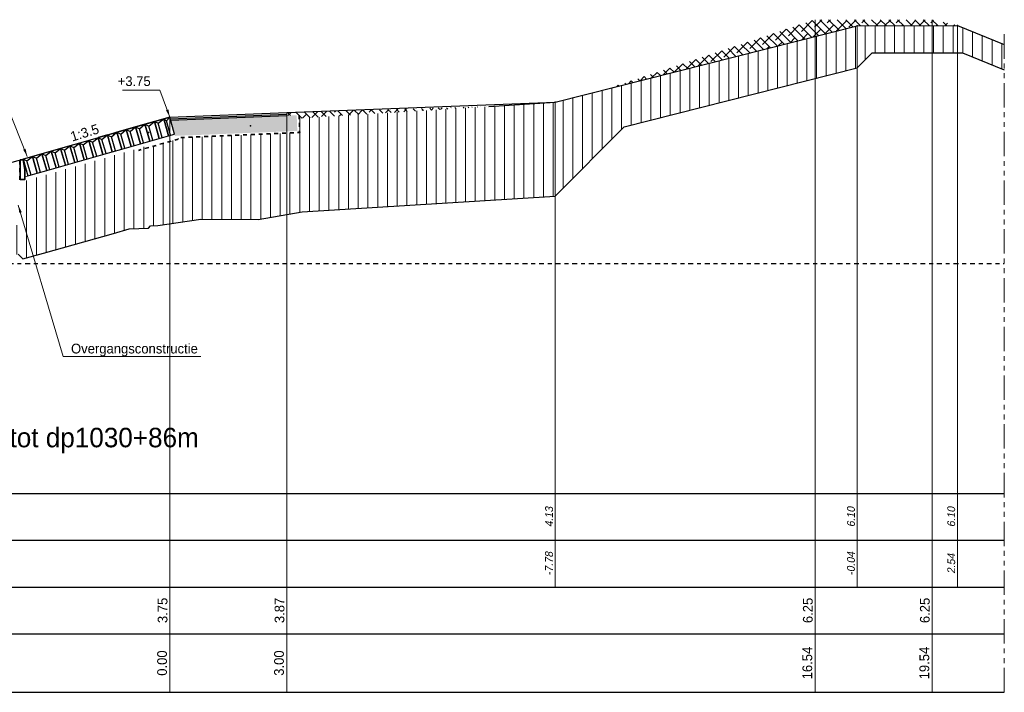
# Model space of a CAD drawing. Header units: metres. Extents: x -638 to 4513, y 95 to 2304.
# Tile 16 of 23: x 330 to 355, y 100 to 117. Entities that reach past the tile are written whole.
import ezdxf
from ezdxf.enums import TextEntityAlignment as Align

# ---------------------------------------------------------------- set-up
doc = ezdxf.new("R2010")
doc.units = ezdxf.units.M
doc.header["$LTSCALE"] = 0.1
for name, pattern in [('geotextiel', [0.2, -0.1, 0.1]), ('NAP', [20, 12.5, -2.5, 2.5, -2.5]), ('PHANTOM', [2.5, 1.25, -0.25, 0.25, -0.25, 0.25, -0.25])]:
    doc.linetypes.add(name, pattern=pattern)
for name, color, linetype in [('BS-KANT-VERHARDING', 1, 'Continuous'), ('BS-KRUINLIJN', 1, 'Continuous'), ('BS-SCHEIDINGSLIJN-TALUDBEKL', 255, 'Continuous'), ('BS-TUSSENBERM', 1, 'Continuous'), ('DP-BS-profiel', 9, 'Continuous'), ('DP-Matenbalk', 1, 'Continuous'), ('DP-Matenbalk_bestaandehoogten', 6, 'Continuous'), ('DP-Matenbalk_nwhoogten', 7, 'Continuous')]:
    doc.layers.add(name, color=color, linetype=linetype)
for name, color, linetype, lineweight in [('DP-Afbreeklijn', 6, 'PHANTOM', 20), ('DP-BS-arcering_klei', 253, 'Continuous', 0), ('DP-BS-Matenbalk_verlenglijnen', 253, 'Continuous', 0), ('DP-NAP-lijn', 6, 'NAP', 25), ('DP-NW-arcering_betonzuilen', 9, 'Continuous', 25), ('DP-NW-arcering_fosforslakken', 9, 'Continuous', 5), ('DP-NW-arcering_klei', 1, 'Continuous', 18), ('DP-NW-geotextiel', 3, 'geotextiel', 35), ('DP-NW-Maatvoering', 7, 'Continuous', 35), ('DP-NW-Matenbalk_verlenglijnen', 135, 'Continuous', 0), ('DP-NW-Teenschot', 2, 'Continuous', 25), ('DP-Uitvullaag', 1, 'Uitvullaag', 18), ('DP-waterlijn', 1, 'Continuous', 13), ('DP-Waterlijn_tekst', 7, 'Continuous', 35), ('maatvoering-lin', 7, 'Continuous', 20), ('TL-5.0mm Tekst', 4, 'Continuous', 50)]:
    doc.layers.add(name, color=color, linetype=linetype, lineweight=lineweight)
doc.styles.add('dp-besthgt', font='StagCAD.ttf', dxfattribs={"oblique": 10, "height": 0.2})
doc.styles.add('dp-nwhgt', font='StagCAD.ttf', dxfattribs={"height": 0.25})
doc.styles.add('StagCAD', font='StagCAD.ttf')
doc.linetypes.add('Uitvullaag', pattern='A,0,-0.005,[191,UITVULLAAG.shx,S=0.007,R=0,X=0,Y=0],-0.5', length=0.505)
doc.dimstyles.new('leader 1_100', dxfattribs={"dimscale": 0.1, "dimtxt": 2.5, "dimasz": 2, "dimexe": 0, "dimexo": 0, "dimgap": 1, "dimtad": 1, "dimrnd": 0.001, "dimzin": 1, "dimdsep": 46, "dimtxsty": 'StagCAD', "dimblk": 'RAD_PIJL', "dimcen": 0.09, "dimse1": 1, "dimse2": 1, "dimclrd": 1, "dimclre": 1, "dimclrt": 7, "dimazin": 0, "dimtfac": 1, "dimtix": 1, "dimtmove": 0, "dimatfit": 0, "dimfxl": 1, "dimtvp": 0.83, "dimtolj": 1, "dimtzin": 0, "dimlwd": 15, "dimarcsym": 0})

# ---------------------------------------------------------------- blocks, each defined once
blk = doc.blocks.new('*U52')
at = {"layer": 'DP-NAP-lijn'}
blk.add_line((0, 0), (552.76, 0), dxfattribs=at)
at = {"layer": 'DP-waterlijn'}
for p, q in [((0, 18), (268.9, 18)), ((3.38, 17.3), (5.63, 17.3)), ((4.71, 16.6), (6.95, 16.6)), ((6.33, 17.3), (11.56, 17.3)), ((8.57, 15.9), (6.38, 15.9)), ((8.25, 16.6), (12.51, 16.6)), ((9.6, 15.2), (12.74, 15.2)), ((15.31, 15.9), (10.04, 15.9)), ((12.73, 17.3), (19.08, 17.3)), ((13.84, 16.6), (17.21, 16.6))]:
    blk.add_line(p, q, dxfattribs=at)
at = {"layer": 'DP-NAP-lijn', "style": 'StagCAD'}
blk.add_text('NAP', height=2.5, dxfattribs=at).set_placement((0, 1))
blk.add_attdef('NAPLIJN', (6.25, 1), '', height=2.5, dxfattribs=at)
at = {"layer": 'DP-Waterlijn_tekst', "style": 'StagCAD'}
blk.add_attdef('WP', text='', height=2.5, dxfattribs=at).set_placement((11.17, 18), align=Align.BOTTOM_CENTER)
blk = doc.blocks.new('RAD_PIJL')
at = {"color": 1, "linetype": 'Continuous'}
blk.add_solid([(-2.83, -0.75), (-2.83, 0.75), (0, 0)], dxfattribs=at)
blk = doc.blocks.new('BTZL-45-25')
blk.add_line((0.083, 0), (0.083, 0.38))
blk.add_lwpolyline([(0, 0), (0.25, 0), (0.25, 0.45), (0, 0.45)], close=True)
blk.add_lwpolyline([(0, 0.45), (0.083, 0.38), (0.25, 0.45)])

msp = doc.modelspace()

# ---------------------------------------------------------------- hatches: boundary and pattern name
at = {"layer": 'DP-BS-arcering_klei'}
h = msp.add_hatch(dxfattribs=at)
h.set_pattern_fill('_U', color=251, scale=0.25, angle=90, style=0, pattern_type=0)
h.set_pattern_definition([(90, (-1036.12134, 79.0889), (-0.25, -1e-16), [])])
h.paths.add_polyline_path([(314.703, 108.721), (314.302, 108.608), (314.302, 108.54), (314.227, 108.54), (314.227, 107.64), (314.187, 107.44), (314.177, 107.44), (314.177, 106.599), (314.703, 106.747)])
h.paths.add_polyline_path([(314.938, 108.787), (314.703, 108.721), (314.703, 106.747), (314.938, 106.813)])
h.paths.add_polyline_path([(315.915, 109.062), (314.938, 108.787), (314.938, 106.813), (315.915, 107.088)])
h.paths.add_polyline_path([(316.209, 109.145), (315.915, 109.062), (315.915, 107.088), (316.209, 107.171)])
h.paths.add_polyline_path([(318.759, 109.659), (316.314, 109.175), (316.209, 109.145), (316.209, 107.171), (316.757, 107.325), (318.759, 107.722)])
h.paths.add_polyline_path([(318.837, 109.675), (318.759, 109.659), (318.759, 107.722), (318.837, 107.738)])
h.paths.add_polyline_path([(324.906, 109.655), (324.906, 110.67), (321.926, 110.67), (318.935, 109.745), (318.837, 109.726), (318.837, 107.738), (319.177, 107.907), (319.389, 107.949)])
h.paths.add_polyline_path([(324.906, 111.591), (321.926, 110.67), (324.906, 110.67)])
h.paths.add_polyline_path([(328.661, 112.66), (325.074, 111.693), (325.115, 111.55), (324.999, 111.517), (324.972, 111.612), (324.906, 111.591), (324.906, 110.67), (328.661, 110.67)])
h.paths.add_polyline_path([(329.626, 111.662), (329.626, 112.882), (328.771, 112.638), (328.757, 112.686), (328.661, 112.66), (328.661, 110.67), (328.771, 110.67), (329.661, 110.91), (329.661, 111.508), (329.657, 111.508)])
h.paths.add_polyline_path([(332.106, 111.441), (332.106, 113.435), (329.704, 112.749), (329.704, 112.71), (329.696, 111.662), (329.667, 111.508), (329.661, 111.508), (329.661, 110.91), (329.784, 110.788), (330.31, 110.93)])
h.paths.add_polyline_path([(333.006, 113.692), (332.106, 113.435), (332.106, 111.441), (332.503, 111.554), (333.006, 111.577)])
h.paths.add_polyline_path([(333.55, 113.796), (333.006, 113.641), (333.006, 111.577), (333.058, 111.63), (333.24, 111.638), (333.55, 111.685)])
h.paths.add_polyline_path([(334.171, 113.91), (333.749, 113.893), (333.76, 113.856), (333.55, 113.796), (333.55, 111.685), (334.171, 111.778)])
h.paths.add_polyline_path([(335.616, 113.968), (334.171, 113.91), (334.171, 111.778), (334.345, 111.805), (335.616, 111.799)])
h.paths.add_polyline_path([(336.548, 114.005), (335.616, 113.968), (335.616, 111.799), (335.812, 111.798), (336.548, 111.923)])
h.paths.add_polyline_path([(336.666, 114.01), (336.548, 114.005), (336.548, 111.923), (336.666, 111.943)])
h.paths.add_polyline_path([(343.431, 114.802), (341.729, 114.695), (336.87, 114.391), (336.879, 114.025), (336.666, 114.01), (336.666, 111.943), (336.943, 111.99), (343.431, 112.398)])
h.paths.add_polyline_path([(345.201, 114.168), (350.092, 115.409), (350.092, 116.492), (343.431, 114.802), (343.431, 112.398)])
h.paths.add_polyline_path([(351.171, 116.766), (350.092, 116.492), (350.092, 115.409), (351.171, 115.683)])
h.paths.add_polyline_path([(351.211, 116.766), (351.171, 116.766), (351.171, 115.683), (351.211, 115.723)])
h.paths.add_polyline_path([(353.092, 116.77), (351.211, 116.766), (351.211, 115.723), (351.555, 116.067), (353.092, 116.07)])
h.paths.add_polyline_path([(353.742, 116.772), (353.092, 116.77), (353.092, 116.07), (353.742, 116.072)])
h.paths.add_polyline_path([(353.742, 116.772), (353.742, 116.072), (353.869, 116.072), (354.942, 115.634), (354.942, 116.282)])
at = {"layer": 'DP-NW-arcering_fosforslakken'}
h = msp.add_hatch(dxfattribs=at)
h.set_pattern_fill('FOSFORSLAKKEN', color=9, scale=0.5, style=0, pattern_type=2)
h.set_pattern_definition([(90, (334.06765, 114.11543), (-0.5, 3e-17), [0.075, -0.425]), (90, (334.06765, 114.04043), (-0.5, 3e-17), [0.025, -0.475]), (17.5256, (333.726147, 113.96943), (1.49999976, 0.50000014), [0.069737, -9.892692]), (45, (333.72215, 113.96543), (0.5, 1), [0.00566, -0.70145]), (53.82038, (334.043147, 113.94043), (9.499999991, 12.999999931), [0.041503, -41.461509]), (26.565, (333.81765, 114.06543), (0.5, 0.5), [0.0559, -1.06213]), (63.435, (333.91765, 114.19043), (0.5, 1.5), [0.0559, -1.06213]), (26.565, (333.86765, 114.16543), (0.5, 0.5), [0.0559, -1.06213]), (0, (333.86765, 114.16543), (0, 0.5), [0.05, -0.45]), (135, (333.94265, 114.14043), (0.5, -1), [0.035355, -0.67175]), (90, (333.94265, 114.14043), (-0.5, 3e-17), [0.025, -0.475]), (45, (333.94265, 114.16543), (0.5, 1), [0.035355, -0.67175]), (0, (333.96765, 114.19043), (0, 0.5), [0.05, -0.45]), (153.435, (334.01765, 114.19043), (0.5, -0.5), [0.0559, -1.06213]), (116.565, (333.96765, 114.21543), (0.5, -1.5), [0.0559, -1.06213]), (90, (333.94265, 114.26543), (-0.5, 3e-17), [0.025, -0.475]), (116.565, (333.94265, 114.29043), (0.5, -1.5), [0.0559, -1.06213]), (153.435, (333.91765, 114.34043), (0.5, -0.5), [0.0559, -1.06213]), (0, (333.84265, 114.36543), (0, 0.5), [0.025, -0.475]), (114.372365, (333.686647, 114.3499302), (26.4999997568, -58.4999998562), [0.099354, -99.2548105]), (84.94831, (333.686647, 114.3499302), (1.500000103, 17.000000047), [0.090853, -90.76205]), (90, (333.94265, 114.11543), (-0.5, 3e-17), [0.025, -0.475]), (90, (333.94265, 114.24043), (-0.5, 3e-17), [0.025, -0.475]), (63.435, (333.94265, 114.26543), (0.5, 1.5), [0.0559, -1.06213]), (26.565, (333.96765, 114.31543), (0.5, 0.5), [0.0559, -1.06213]), (0, (333.89265, 114.09043), (0, 0.5), [0.025, -0.475]), (45, (333.91765, 114.09043), (0.5, 1), [0.035355, -0.67175]), (135, (333.96765, 114.09043), (0.5, -1), [0.035355, -0.67175]), (0, (333.96765, 114.09043), (0, 0.5), [0.05, -0.45]), (45, (333.96765, 114.04043), (0.5, 1), [0.07071, -0.636396]), (135, (333.96765, 114.04043), (0.5, -1), [0.035355, -0.67175]), (153.435, (333.94265, 114.06543), (0.5, -0.5), [0.0559, -1.06213]), (0, (333.86765, 114.09043), (0, 0.5), [0.025, -0.475]), (135, (333.86765, 114.09043), (0.5, -1), [0.035355, -0.67175]), (90, (333.84265, 114.11543), (-0.5, 3e-17), [0.025, -0.475]), (45, (333.84265, 114.14043), (0.5, 1), [0.035355, -0.67175]), (0, (333.84265, 114.16543), (0, 0.5), [0.025, -0.475]), (153.435, (333.84265, 114.16543), (0.5, -0.5), [0.0559, -1.06213]), (0, (333.74265, 114.19043), (0, 0.5), [0.05, -0.45]), (0, (333.71765, 114.19043), (0, 0.5), [0.025, -0.475]), (135, (333.71765, 114.19043), (0.5, -1), [0.035355, -0.67175]), (90, (333.69265, 114.21543), (-0.5, 3e-17), [0.025, -0.475]), (45, (333.69265, 114.24043), (0.5, 1), [0.035355, -0.67175]), (0, (333.71765, 114.26543), (0, 0.5), [0.025, -0.475]), (135, (333.76765, 114.24043), (0.5, -1), [0.035355, -0.67175]), (90, (333.76765, 114.24043), (-0.5, 3e-17), [0.05, -0.45]), (63.435, (333.76765, 114.29043), (0.5, 1.5), [0.0559, -1.06213]), (45, (333.74265, 114.29043), (0.5, 1), [0.07071, -0.636396]), (135, (333.81765, 113.96543), (0.5, -1), [0.035355, -0.67175]), (90, (333.81765, 114.39043), (-0.5, 3e-17), [0.05, -0.45]), (90, (333.96765, 113.99043), (-0.5, 3e-17), [0.025, -0.475]), (45, (333.94265, 113.96543), (0.5, 1), [0.035355, -0.67175]), (23.06152, (333.892147, 113.94393), (27.000000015, 11.5000004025), [0.054886, -54.83136]), (0, (333.86815, 113.94393), (0, 0.5), [0.024, -0.476]), (156.93848, (333.868147, 113.94393), (27.000000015, -11.5000004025), [0.054886, -54.83136]), (45, (333.89265, 114.36543), (0.5, 1), [0.035355, -0.67175]), (0, (333.86765, 114.36543), (0, 0.5), [0.025, -0.475]), (135, (333.86765, 114.36543), (0.5, -1), [0.035355, -0.67175]), (90, (333.84265, 114.39043), (-0.5, 3e-17), [0.025, -0.475]), (34.992, (333.842647, 114.41543), (3.5, 2.49999986), [0.030516, -6.072761]), (0, (333.86765, 114.43293), (0, 0.5), [0.025, -0.475]), (145.008, (333.917647, 114.41543), (3.5, -2.49999986), [0.030516, -6.072761]), (90, (333.91765, 114.39043), (-0.5, 3e-17), [0.025, -0.475]), (135, (334.06765, 114.06543), (0.5, -1), [0.035355, -0.67175]), (26.565, (334.04265, 114.20293), (0.5, 0.5), [0.02795, -1.09008]), (26.565, (334.01765, 114.19043), (0.5, 0.5), [0.02795, -1.09008]), (0, (334.01765, 114.19043), (0, 0.5), [0.025, -0.475]), (135, (334.06765, 114.16543), (0.5, -1), [0.035355, -0.67175]), (45, (334.04265, 114.09043), (0.5, 1), [0.035355, -0.67175]), (0, (334.01765, 114.09043), (0, 0.5), [0.025, -0.475]), (153.435, (334.04265, 114.32793), (0.5, -0.5), [0.02795, -1.09008]), (153.435, (334.06765, 114.31543), (0.5, -0.5), [0.02795, -1.09008]), (135, (334.06765, 114.31543), (0.5, -1), [0.035355, -0.67175]), (96.25403, (334.042647, 114.34043), (3.500000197, -31.999999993), [0.073437, -36.645087]), (72.52523, (334.034647, 114.41343), (5.499999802, 17.49999985), [0.0283065, -28.2780535]), (138.2397, (333.645647, 113.94043), (9.499999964, -8.500000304), [0.037537, -18.730788]), (116.565, (333.81765, 113.94043), (0.5, -1.5), [0.02795, -1.09008]), (42.2737, (333.694647, 113.94043), (0.50000014, 0.49999994), [0.037165, -7.39587]), (90, (333.96765, 114.01543), (-0.5, 3e-17), [0.025, -0.475]), (135, (333.99265, 113.99043), (0.5, -1), [0.035355, -0.67175]), (0, (333.99265, 113.99043), (0, 0.5), [0.025, -0.475]), (45, (334.01765, 113.99043), (0.5, 1), [0.035355, -0.67175]), (45, (334.04265, 114.01543), (0.5, 1), [0.035355, -0.67175]), (63.435, (333.56765, 114.19043), (0.5, 1.5), [0.0559, -1.06213]), (45, (333.59265, 114.24043), (0.5, 1), [0.035355, -0.67175]), (0, (333.61765, 114.26543), (0, 0.5), [0.025, -0.475]), (135, (333.66765, 114.24043), (0.5, -1), [0.035355, -0.67175]), (116.565, (333.69265, 114.19043), (0.5, -1.5), [0.0559, -1.06213]), (90, (333.69265, 114.14043), (-0.5, 3e-17), [0.05, -0.45]), (45, (333.69265, 114.14043), (0.5, 1), [0.07071, -0.636396]), (45, (333.74265, 114.19043), (0.5, 1), [0.035355, -0.67175]), (90, (333.76765, 114.21543), (-0.5, 3e-17), [0.025, -0.475]), (116.565, (333.79265, 114.19043), (0.5, -1.5), [0.0559, -1.06213]), (135, (333.84265, 114.14043), (0.5, -1), [0.07071, -0.636396]), (90, (333.79265, 113.99043), (-0.5, 3e-17), [0.05, -0.45]), (116.565, (333.80515, 113.96543), (0.5, -1.5), [0.02795, -1.090083]), (26.565, (333.79265, 114.34043), (0.5, 0.5), [0.0559, -1.06213]), (63.435, (333.79265, 114.34043), (0.5, 1.5), [0.0559, -1.06213]), (140.64825, (334.017647, 114.41543), (19.500000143, -16.0000001), [0.0323305, -32.297996]), (3.43363, (333.967647, 114.43443), (16.49999977, 0.999999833), [0.025045, -25.0199145]), (37.23483, (333.942647, 114.41543), (10.5, 7.9999997), [0.0314, -15.668918]), (63.435, (333.91765, 114.36543), (0.5, 1.5), [0.0559, -1.06213]), (90, (333.91765, 114.34043), (-0.5, 3e-17), [0.025, -0.475]), (135, (333.94265, 114.31543), (0.5, -1), [0.035355, -0.67175]), (0, (333.94265, 114.31543), (0, 0.5), [0.025, -0.475]), (45, (333.96765, 114.31543), (0.5, 1), [0.035355, -0.67175]), (63.435, (333.99265, 114.34043), (0.5, 1.5), [0.0559, -1.06213]), (90, (334.01765, 114.39043), (-0.5, 3e-17), [0.025, -0.475]), (0, (333.64265, 114.06543), (0, 0.5), [0.05, -0.45]), (45, (333.64265, 114.06543), (0.5, 1), [0.035355, -0.67175]), (63.435, (333.66765, 114.09043), (0.5, 1.5), [0.0559, -1.06213]), (90, (333.69265, 114.09043), (-0.5, 3e-17), [0.05, -0.45]), (135, (333.74265, 114.04043), (0.5, -1), [0.07071, -0.636396]), (0, (333.74265, 114.04043), (0, 0.5), [0.05, -0.45]), (45, (333.79265, 114.04043), (0.5, 1), [0.035355, -0.67175]), (45, (333.81765, 114.06543), (0.5, 1), [0.035355, -0.67175]), (90, (333.84265, 114.09043), (-0.5, 3e-17), [0.025, -0.475]), (133.2643, (333.742647, 114.29043), (7.49999992, -7.99999982), [0.081709, -11.590909]), (80.38788, (333.676147, 114.28793), (5.5000002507, 32.4999997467), [0.062883, -62.8199445]), (33.88696, (333.642647, 114.26543), (32.000000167, 21.499999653), [0.0403545, -40.314323]), (153.435, (333.64265, 114.26543), (0.5, -0.5), [0.0559, -1.06213]), (135, (333.59265, 114.29043), (0.5, -1), [0.035355, -0.67175]), (116.565, (333.59265, 114.26543), (0.5, -1.5), [0.0559, -1.06213]), (63.435, (333.56765, 114.21543), (0.5, 1.5), [0.0559, -1.06213]), (27.8973, (333.567647, 113.97393), (7.5000001, 4.00000032), [0.028853, -9.588839]), (138.07745, (333.617647, 113.96543), (4.99999968, -4.499999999), [0.032928, -32.8950235]), (153.435, (333.74265, 114.04043), (0.5, -0.5), [0.0559, -1.06213]), (77.0926, (333.731647, 113.99243), (4.00000002, 17.49999979), [0.0492445, -24.5729]), (50.47737, (333.715147, 113.97243), (7.000000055, 8.499999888), [0.025928, -25.9018565]), (47.1211, (333.708647, 113.96543), (6.00000033, 6.49999998), [0.009552, -9.542934]), (39.9204, (333.684147, 113.94493), (21.499999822, 17.99999991), [0.0319455, -31.9133205]), (1.24536, (333.661147, 113.94443), (22.499999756, 0.499999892), [0.0230055, -22.9824285]), (143.13, (333.66115, 113.94443), (0.5, -0.5), [0.035, -2.465]), (138.814, (333.633147, 113.96543), (0.4999999, -0.4999999), [0.005315, -5.309758]), (126.46923, (333.629147, 113.96893), (7.00000014, -9.50000018), [0.042901, -14.257449]), (74.59658, (333.603647, 114.00343), (9.4999998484, 34.500000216), [0.0508255, -50.774857]), (27.01266, (333.617147, 114.05243), (24.499999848, 12.499999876), [0.0286225, -28.593921]), (0, (333.61765, 114.06543), (0, 0.5), [0.025, -0.475]), (135, (333.61765, 114.06543), (0.5, -1), [0.035355, -0.67175]), (116.565, (333.59265, 114.09043), (0.5, -1.5), [0.0559, -1.06213])])
h.paths.add_polyline_path([(336.817, 114.066), (336.801, 114.468), (336.551, 114.458), (333.568, 114.341), (333.679, 113.94)])
at = {"layer": 'DP-NW-arcering_klei', "linetype": 'Continuous'}
h = msp.add_hatch(dxfattribs=at)
h.set_pattern_fill('KLEI_AANVULLEN', color=9, scale=0.05, angle=90, style=0, pattern_type=2)
h.set_pattern_definition([(135, (344.7143, 115.12787), (-0.1104854, -0.1104854), []), (225, (344.7143, 115.12787), (-0.1104854, -0.3314563), [0.390625, -0.234375])])
h.paths.add_polyline_path([(351.171, 116.766), (353.742, 116.772), (353.708, 116.779), (353.092, 116.92), (350.249, 116.92), (350.092, 116.92), (344.714, 115.128)])
h = msp.add_hatch(dxfattribs=at)
h.set_pattern_fill('KLEI_AANVULLEN', color=9, scale=0.05, angle=90, style=0, pattern_type=2)
h.set_pattern_definition([(135, (336.72221, 114.38564), (-0.1104854, -0.1104854), []), (225, (336.72221, 114.38564), (-0.1104854, -0.3314563), [0.390625, -0.234375])])
h.paths.add_polyline_path([(336.548, 114.54), (336.551, 114.458), (336.801, 114.468), (336.804, 114.386), (341.729, 114.695)])

# ---------------------------------------------------------------- linework, layer by layer
at = {"layer": 'BS-KANT-VERHARDING'}
msp.add_point((335.616, 114.199), dxfattribs=at)
at = {"layer": 'BS-KRUINLIJN'}
for p in [(351.171, 116.766), (353.742, 116.772)]:
    msp.add_point(p, dxfattribs=at)
at = {"layer": 'BS-SCHEIDINGSLIJN-TALUDBEKL'}
for p in [(332.106, 113.989), (333.006, 114.03)]:
    msp.add_point(p, dxfattribs=at)
at = {"layer": 'BS-TUSSENBERM'}
msp.add_point((343.431, 114.802), dxfattribs=at)
at = {"layer": 'DP-Afbreeklijn', "ltscale": 5}
msp.add_line((354.942, 99.67), (354.942, 116.582), dxfattribs=at)
at = {"layer": 'DP-BS-Matenbalk_verlenglijnen'}
for p, q in [((351.171, 116.766), (351.171, 102.37)), ((353.742, 116.772), (353.742, 102.37)), ((343.431, 114.802), (343.431, 102.37))]:
    msp.add_line(p, q, dxfattribs=at)
at = {"layer": 'DP-BS-profiel'}
for p, q in [((351.171, 115.683), (351.555, 116.067)), ((343.431, 112.398), (345.201, 114.168)), ((333.006, 111.577), (333.058, 111.63)), ((329.661, 110.91), (329.784, 110.788))]:
    msp.add_line(p, q, dxfattribs=at)
for points in [[(341.729, 114.695), (343.431, 114.802), (351.171, 116.766), (353.742, 116.772), (354.942, 116.282)], [(351.555, 116.067), (353.869, 116.072), (354.942, 115.634)], [(345.201, 114.168), (351.171, 115.683)], [(333.55, 114.42), (336.548, 114.538), (343.431, 114.802)], [(328.661, 113.023), (329.661, 113.308), (333.55, 114.42)], [(333.56, 114.381), (336.55, 114.5)], [(333.57, 114.341), (336.551, 114.46)], [(333.058, 111.63), (333.24, 111.638), (334.345, 111.805), (335.812, 111.798), (336.943, 111.99), (343.431, 112.398)], [(332.106, 111.441), (332.503, 111.554), (333.006, 111.577)], [(329.784, 110.788), (330.31, 110.93), (332.106, 111.441)]]:
    msp.add_lwpolyline(points, dxfattribs=at)
at = {"layer": 'DP-BS-profiel', "color": 1, "lineweight": 18}
msp.add_lwpolyline([(335.616, 111.799), (335.812, 111.798), (336.943, 111.99), (343.431, 112.398)], dxfattribs=at)
at = {"layer": 'DP-Matenbalk'}
for p, q in [((305.666, 104.77), (354.942, 104.77)), ((305.666, 103.57), (354.942, 103.57)), ((305.666, 102.37), (354.942, 102.37)), ((305.666, 101.17), (354.942, 101.17)), ((305.666, 99.67), (354.942, 99.67))]:
    msp.add_line(p, q, dxfattribs=at)
at = {"layer": 'DP-NW-geotextiel', "ltscale": 5}
msp.add_line((329.704, 113.309), (329.704, 112.71), dxfattribs=at)
at = {"layer": 'DP-NW-geotextiel', "color": 9, "ltscale": 10, "flags": 128}
msp.add_lwpolyline([(336.862, 114.472), (336.879, 114.025), (333.749, 113.893), (333.76, 113.856), (332.75, 113.568)], dxfattribs=at)
at = {"layer": 'DP-NW-Matenbalk_verlenglijnen', "ltscale": 10}
for p, q in [((350.092, 116.92), (350.092, 99.67)), ((353.092, 116.92), (353.092, 99.67))]:
    msp.add_line(p, q, dxfattribs=at)
at = {"layer": 'DP-NW-Matenbalk_verlenglijnen'}
for p, q in [((333.55, 114.42), (333.55, 99.67)), ((336.548, 114.538), (336.548, 99.67))]:
    msp.add_line(p, q, dxfattribs=at)
at = {"layer": 'DP-NW-Teenschot', "color": 3, "lineweight": 35, "flags": 128}
msp.add_lwpolyline([(329.713, 112.824), (329.713, 113.324), (329.793, 113.324), (329.833, 113.074), (329.833, 112.824), (329.713, 112.824)], dxfattribs=at)
at = {"layer": 'DP-Uitvullaag', "color": 9, "ltscale": 4.3, "flags": 128}
msp.add_lwpolyline([(329.833, 112.89), (333.671, 113.987)], dxfattribs=at)

# ---------------------------------------------------------------- block references
at = {"layer": 'DP-NAP-lijn', "xscale": 0.09999999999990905, "yscale": 0.09999999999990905, "zscale": 0.09999999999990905}
msp.add_blockref('*U52', (299.666, 110.67), dxfattribs=at).add_auto_attribs({'WP': 'G.H.W.=+1.80', 'NAPLIJN': ' =0.00'})
at = {"layer": 'DP-NW-arcering_betonzuilen'}
for p, rotation in [((333.276, 113.874), 15.95275431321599), ((332.315, 113.599), 15.95275431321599), ((332.555, 113.668), 15.95275431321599), ((332.796, 113.736), 15.95275431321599), ((333.036, 113.805), 15.95275431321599), ((331.594, 113.393), 15.95275431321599), ((331.834, 113.462), 15.95275431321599), ((332.075, 113.53), 15.95275431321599), ((330.632, 113.118), 15.95275431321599), ((330.873, 113.187), 15.95275431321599), ((331.113, 113.255), 15.95275431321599), ((331.353, 113.324), 15.95275431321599), ((329.911, 112.912), 15.95275431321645), ((330.152, 112.981), 15.95275431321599), ((330.392, 113.049), 15.95275431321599)]:
    msp.add_blockref('BTZL-45-25', p, dxfattribs=dict(at, rotation=rotation))
at = {"layer": 'DP-NW-arcering_betonzuilen', "xscale": 0.6406226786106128, "rotation": 15.95275431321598}
msp.add_blockref('BTZL-45-25', (333.517, 113.943), dxfattribs=at)

# ---------------------------------------------------------------- texts
at = {"layer": 'DP-Matenbalk_bestaandehoogten', "style": 'dp-besthgt', "oblique": 10}
for s, p in [('4.13', (343.431, 104.17)), ('6.10', (351.171, 104.17)), ('6.10', (353.742, 104.17)), ('-7.78', (343.431, 102.97)), ('-0.04', (351.171, 102.97)), ('2.54', (353.742, 102.97))]:
    msp.add_text(s, height=0.2, rotation=90, dxfattribs=at).set_placement(p, align=Align.BOTTOM_CENTER)
at = {"layer": 'DP-Matenbalk_nwhoogten', "style": 'dp-nwhgt'}
for tag, text, p in [('3.75', 'HGT', (333.563, 101.771)), ('3.87', 'HGT', (336.561, 101.77)), ('6.25', 'HGT', (350.105, 101.77)), ('6.25', 'HGT', (353.105, 101.77)), ('0.00', 'AFST', (333.55, 100.42)), ('3.00', 'AFST', (336.548, 100.42)), ('16.54', 'AFST', (350.092, 100.42)), ('19.54', 'AFST', (353.092, 100.42))]:
    msp.add_attdef(tag, text=text, height=0.25, rotation=90, dxfattribs=at).set_placement(p, align=Align.BOTTOM_CENTER)
at = {"layer": 'DP-NW-Maatvoering', "color": 7, "char_height": 0.25, "style": 'StagCAD'}
for s, insert, attachment_point in [('+3.75', (333.059, 115.215), 9), ('\\A1;Overgangsconstructie', (331.016, 108.285), 7)]:
    msp.add_mtext(s, dxfattribs=dict(at, insert=insert, attachment_point=attachment_point))
at = {"layer": 'maatvoering-lin', "lineweight": 30, "style": 'StagCAD'}
msp.add_text('1:3.5 ', height=0.25, rotation=17.0281, dxfattribs=at).set_placement((331.047, 113.794))
at = {"layer": 'TL-5.0mm Tekst', "insert": (323.957, 106.454), "char_height": 0.5, "width": 10.5661, "attachment_point": 1, "style": 'StagCAD'}
msp.add_mtext('Van dp1026+37m tot dp1030+86m', dxfattribs=at)

# ---------------------------------------------------------------- leaders
at = {"layer": 'DP-NW-Maatvoering', "annotation_type": 0, "has_hookline": 1}
for points, hookline_direction, text_width in [([(333.55, 114.42), (333.297, 115.115), (333.159, 115.115)], 1, 0.725), ([(329.895, 113.412), (329.384, 114.681), (329.184, 114.681)], 1, 4.05), ([(329.663, 112.167), (330.816, 108.285), (331.016, 108.285)], 0, 3.225)]:
    msp.add_leader(points, dimstyle='leader 1_100', override={"dimgap": 1, "dimtad": 1}, dxfattribs=dict(at, hookline_direction=hookline_direction, text_width=text_width))

doc.saveas('drawing.dxf')
